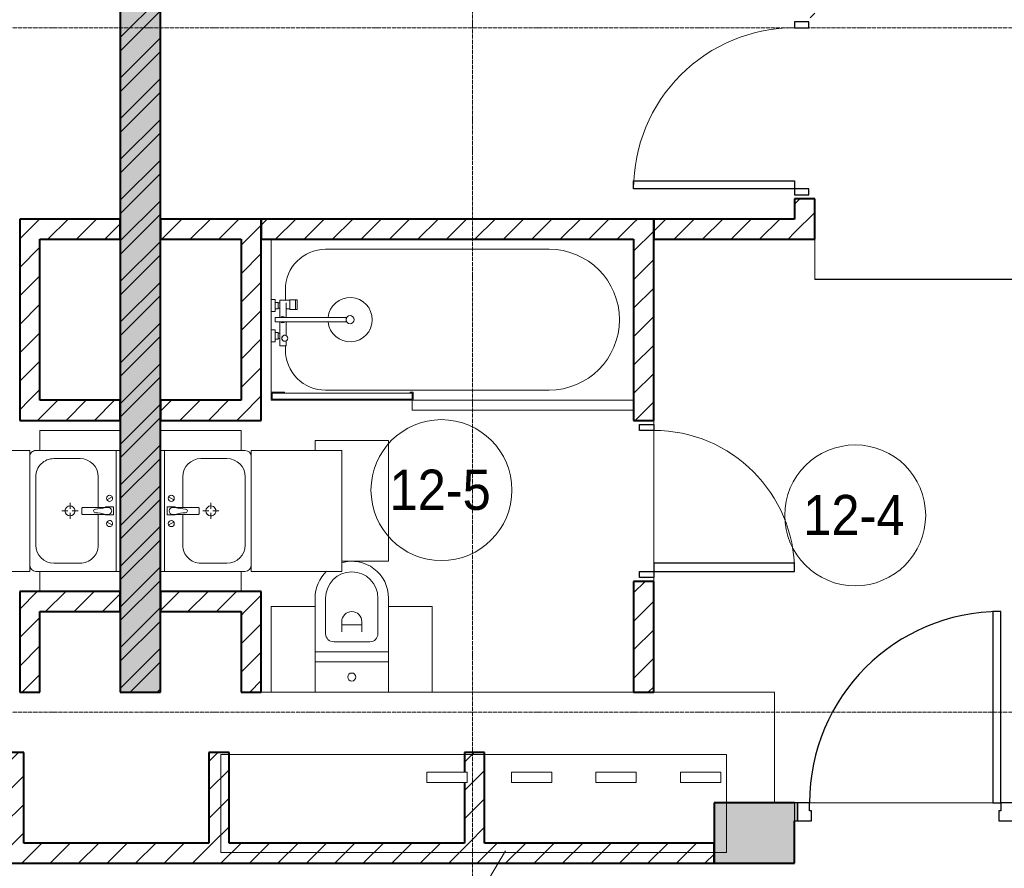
# Model space of a CAD drawing. Header units: millimetres. Extents: x 5617 to 143375, y 7718 to 186221.
# Tile 88 of 106: x 68956 to 73848, y 25525 to 29740. Entities that reach past the tile are written whole.
import ezdxf

# ---------------------------------------------------------------- set-up
doc = ezdxf.new("R2010")
doc.units = ezdxf.units.MM
doc.linetypes.add('ADSK_Линия сетки', pattern=[25, 20, -2.5, 0, -2.5])
doc.linetypes.add('Линия сетки', pattern=[25, 20, -2.5, 0, -2.5])
for name, color, linetype, lineweight in [('Двери', 7, 'Continuous', 18), ('Каркас_Импост', 7, 'Continuous', 30), ('Марки помещений', 7, 'Continuous', 20), ('Мебель', 7, 'Continuous', 18), ('Монтажный зазор', 7, 'Continuous', 30), ('Опуск', 7, 'Continuous', 18), ('Оси', 7, 'Continuous', 9), ('Панель', 7, 'Continuous', 30), ('Перекрытия', 7, 'Continuous', 18), ('Сантехнические приборы', 7, 'Continuous', 18), ('Стены', 7, 'Continuous', 18), ('Стены разрез', 7, 'Continuous', 40), ('Текстовые примечания', 7, 'Continuous', 9)]:
    doc.layers.add(name, color=color, linetype=linetype, lineweight=lineweight)
doc.layers.add('Линии', color=7, linetype='Continuous', lineweight=9, true_color=0x00a600)
doc.styles.add('Arial_3', font='arial.ttf', dxfattribs={"width": 0.9, "height": 200})
pattern_1 = [(45, (0, 0), (-70.71068, 70.71068), [])]

# ---------------------------------------------------------------- blocks, each defined once
blk = doc.blocks.new('MR_Тумба-Умывальник с зеркалом - Тумба-умывальник_600-2515846-МКСС_К4_L08_28_500_')
at = {"layer": 'Сантехнические приборы', "color": 253, "true_color": 0xaaaaaa}
for p, q in [((-300, -20), (300, -20)), ((-69.7, -39.8), (-55.6, -66.3)), ((20, -33.1), (-20, -33.1)), ((-20, -33.1), (-20, -73.1)), ((20, -73.1), (20, -33.1)), ((69.7, -39.8), (55.6, -66.3)), ((-20, -73.1), (-17, -73.1)), ((-17, -60), (-17, -73.1)), ((-17, -73.1), (-17, -187.9)), ((17, -73.1), (17, -60)), ((17, -187.9), (17, -73.1)), ((17, -73.1), (20, -73.1)), ((-17, -110), (-170, -110)), ((170, -110), (17, -110)), ((-14, -190.9), (14, -190.9)), ((-260, -200), (-260, -330)), ((0, -210), (0, -240)), ((260, -330), (260, -200)), ((-10, -250), (-40, -250)), ((0, -290), (0, -260)), ((40, -250), (10, -250)), ((-300, -400), (-300, -420)), ((-170, -420), (170, -420)), ((300, -420), (300, -400))]:
    blk.add_line(p, q, dxfattribs=at)
for centre, radius, start, end in [((-62.7, -53.1), 15, 360, 180), ((0, -60), 17, 360, 180), ((62.7, -53.1), 15, 360, 180), ((-62.7, -53.1), 15, 180, 360), ((-217.6, -129.9), 208.5, 1.5946, 15.8177), ((217.6, -129.9), 208.5, 164.1823, 178.4054), ((62.7, -53.1), 15, 180, 360), ((-170, -200), 90, 90, 180), ((0, -124.1), 9.19, 180, 360), ((170, -200), 90, 360, 90), ((-14, -187.9), 3, 180, 270), ((-14, -187.9), 3, 195, 255), ((14, -187.9), 3, 270, 0), ((14, -187.9), 3, 285, 345), ((0, -250), 25, 0, 180), ((0, -250), 25, 180, 0), ((-170, -330), 90, 180, 270), ((170, -330), 90, 270, 360), ((-270, -420), 30, 180, 270), ((270, -420), 30, 270, 360)]:
    blk.add_arc(centre, radius, start, end, dxfattribs=at)
blk = doc.blocks.new('MR_Зона обслуживания - MR_Зона обслуживания-2638731-МКСС_К4_L08_28_500_')
at = {"layer": 'Мебель', "lineweight": 9}
for p, q in [((300, 0), (-300, 0)), ((-300, 0), (-300, -450)), ((300, -450), (300, 0)), ((-300, -450), (300, -450))]:
    blk.add_line(p, q, dxfattribs=at)
blk = doc.blocks.new('MR_Зона обслуживания - MR_Зона обслуживания-V22-МКСС_К4_L08_28_500_')
at = {"layer": 'Мебель', "lineweight": 9}
for p, q in [((-50, 0), (-50, -400)), ((-50, -400), (50, -400))]:
    blk.add_line(p, q, dxfattribs=at)
blk = doc.blocks.new('MR_Зона обслуживания - MR_Зона обслуживания-2638732-МКСС_К4_L08_28_500_')
at = {"layer": 'Мебель', "lineweight": 9}
for p, q in [((-50, 0), (-50, -400)), ((50, -400), (50, 0)), ((-50, -400), (50, -400))]:
    blk.add_line(p, q, dxfattribs=at)
blk = doc.blocks.new('MR_Ванна - Санузел с ванной_1800x800-2638737-МКСС_К4_L08_28_500_')
at = {"layer": 'Сантехнические приборы', "color": 253, "true_color": 0xaaaaaa}
for p, q in [((210, 800.1), (195, 800.1)), ((195, 800.1), (195, 760)), ((200, 765), (200, 795.1)), ((200, 795.1), (210, 795.1)), ((200, 795.1), (200, 765)), ((895, 795.1), (200, 795.1)), ((210, 795.1), (210, 800.1)), ((210, 800), (885, 800)), ((900, 800), (885, 800)), ((885, 800), (885, 795.1)), ((885, 795.1), (895, 795.1)), ((895, 795.1), (895, 765)), ((895, 765), (895, 795.1)), ((900, 760), (900, 800)), ((630, 750), (-480, 750)), ((195, 760), (210, 760)), ((210, 765), (200, 765)), ((200, 765), (895, 765)), ((210, 760), (210, 765)), ((895, 765), (835, 765)), ((835, 765), (835, 760)), ((835, 760), (900, 760)), ((900, 760), (900, 509.8)), ((830, 529.1), (830, 550)), ((826.3, 529.1), (858, 529.1)), ((826.3, 505.7), (826.3, 529.1)), ((858, 529.1), (858, 411.3)), ((858, 493.3), (866, 493.3)), ((858, 466.4), (858, 493.3)), ((866, 496), (880, 496)), ((866, 464), (866, 496)), ((866, 493.3), (866, 466.4)), ((880, 509.8), (900, 509.8)), ((880, 450), (880, 509.8)), ((880, 496), (880, 464)), ((900, 509.8), (900, 450)), ((826.3, 411.3), (826.3, 478.7)), ((866, 466.4), (858, 466.4)), ((880, 464), (866, 464)), ((900, 450), (880, 450)), ((900, 450), (900, 360)), ((524.9, 411.3), (880, 411.3)), ((880, 411.3), (880, 388.7)), ((880, 388.7), (524.9, 388.7)), ((770.9, 301.9), (770.9, 348.9)), ((770.9, 348.9), (780, 348.9)), ((780, 301.9), (780, 348.9)), ((780, 348.9), (807.5, 348.9)), ((780, 348.9), (780, 301.9)), ((807.5, 348.9), (807.5, 301.9)), ((807.5, 303.8), (807.5, 346.6)), ((807.5, 346.6), (826.3, 346.6)), ((826.3, 316.7), (826.3, 388.7)), ((858, 388.7), (858, 316.7)), ((858, 316.7), (858, 343.6)), ((858, 343.6), (866, 343.6)), ((866, 314), (866, 346)), ((866, 346), (880, 346)), ((866, 343.6), (866, 316.7)), ((880, 300.2), (880, 360)), ((880, 360), (900, 360)), ((880, 346), (880, 314)), ((900, 360), (900, 300.2)), ((780, 301.9), (770.9, 301.9)), ((807.5, 301.9), (780, 301.9)), ((858, 303.8), (807.5, 303.8)), ((830, 250), (830, 303.8)), ((858, 316.7), (858, 303.8)), ((866, 316.7), (858, 316.7)), ((880, 314), (866, 314)), ((900, 300.2), (880, 300.2)), ((900, 300.2), (900, 0)), ((-480, 50), (630, 50))]:
    blk.add_line(p, q, dxfattribs=at)
for centre, radius, start, end in [((-480, 400), 350, 90, 270), ((630, 550), 200, 360, 90), ((508.5, 400), 110, 5.916, 354.084), ((832.8, 492.2), 15, 90, 270), ((832.8, 492.2), 15, 244.0483, 115.9517), ((832.8, 492.2), 15, 270, 90), ((508.5, 400), 20, 90, 270), ((508.5, 400), 20, 270, 90), ((508.5, 400), 20, 325.4667, 34.5333), ((843.9, 400), 15.5, 47.0093, 132.9907), ((843.9, 400), 15.5, 227.0093, 312.9907), ((630, 250), 200, 270, 360)]:
    blk.add_arc(centre, radius, start, end, dxfattribs=at)
blk = doc.blocks.new('MR_Зона обслуживания - MR_Зона обслуживания-V23-МКСС_К4_L08_28_500_')
at = {"layer": 'Мебель', "lineweight": 9}
for p, q in [((550, 50), (-550, 50)), ((550, 0.1), (550, 50)), ((-550, 0), (545.1, 0))]:
    blk.add_line(p, q, dxfattribs=at)
blk = doc.blocks.new('MR_Унитаз напольный - Санузел с ванной-V24-МКСС_К4_L08_28_500_')
at = {"layer": 'Сантехнические приборы', "color": 253, "true_color": 0xaaaaaa}
for p, q in [((-182.5, 0), (-182.5, 267.5)), ((-130, 267.5), (-130, 90)), ((130, 90), (130, 267.5)), ((182.5, 267.5), (182.5, 0)), ((-50, 150), (-50, 100)), ((50, 100), (50, 150)), ((-50, 135), (50, 135)), ((-90, 50), (90, 50)), ((182.5, 0), (-182.5, 0)), ((-182.5, -50), (-182.5, 0)), ((-182.5, 0), (182.5, 0)), ((182.5, 0), (182.5, -50)), ((-182.5, -50), (182.5, -50)), ((-182.5, -200), (-182.5, -50)), ((182.5, -50), (-182.5, -50)), ((182.5, -50), (182.5, -200)), ((182.5, -200), (-182.5, -200))]:
    blk.add_line(p, q, dxfattribs=at)
for centre, radius, start, end in [((0, 267.5), 182.5, 0, 105.9425), ((0, 267.5), 182.5, 133.2141, 180), ((0, 267.5), 130, 360, 180), ((0, 150), 50, 360, 180), ((-90, 90), 40, 180, 270), ((90, 90), 40, 270, 360), ((0, -125), 20, 360, 180), ((0, -125), 20, 180, 360)]:
    blk.add_arc(centre, radius, start, end, dxfattribs=at)
blk = doc.blocks.new('MR_Зона обслуживания - MR_Зона обслуживания-V25-МКСС_К4_L08_28_500_')
at = {"layer": 'Мебель', "lineweight": 9}
for p, q in [((182.5, 600), (-182.5, 600)), ((-182.5, 600), (-182.5, 550)), ((182.5, 0), (182.5, 600)), ((-50, 0), (182.5, 0))]:
    blk.add_line(p, q, dxfattribs=at)
blk = doc.blocks.new('MR_Зона обслуживания - MR_Зона обслуживания-V16-МКСС_К4_L08_28_500_')
at = {"layer": 'Мебель', "lineweight": 9}
for p, q in [((108.75, 425), (-108.75, 425)), ((108.75, 0), (108.75, 425)), ((-108.75, 0), (108.75, 0))]:
    blk.add_line(p, q, dxfattribs=at)
blk = doc.blocks.new('MR_Зона обслуживания - MR_Зона обслуживания-V26-МКСС_К4_L08_28_500_')
at = {"layer": 'Мебель', "lineweight": 9}
for p, q in [((108.75, 425), (-108.75, 425)), ((-108.75, 425), (-108.75, 0)), ((-108.75, 0), (108.75, 0))]:
    blk.add_line(p, q, dxfattribs=at)
blk = doc.blocks.new('MR_Тумба-Умывальник с зеркалом - Тумба-умывальник_600-2638743-МКСС_К4_L08_28_500_')
at = {"layer": 'Сантехнические приборы', "color": 253, "true_color": 0xaaaaaa}
for p, q in [((-300, 400), (-300, 420)), ((-170, 420), (170, 420)), ((300, 420), (300, 400)), ((-260, 200), (-260, 330)), ((260, 330), (260, 200)), ((-10, 250), (-40, 250)), ((0, 290), (0, 260)), ((40, 250), (10, 250)), ((0, 210), (0, 240)), ((-17, 73.1), (-17, 187.9)), ((-14, 190.9), (14, 190.9)), ((17, 187.9), (17, 73.1)), ((-17, 110), (-170, 110)), ((170, 110), (17, 110)), ((-69.7, 39.8), (-55.6, 66.3)), ((-20, 73.1), (-17, 73.1)), ((-20, 33.1), (-20, 73.1)), ((-17, 60), (-17, 73.1)), ((17, 73.1), (17, 60)), ((17, 73.1), (20, 73.1)), ((20, 73.1), (20, 33.1)), ((69.7, 39.8), (55.6, 66.3)), ((-300, 20), (300, 20)), ((20, 33.1), (-20, 33.1))]:
    blk.add_line(p, q, dxfattribs=at)
for centre, radius, start, end in [((-270, 420), 30, 90, 180), ((270, 420), 30, 0, 90), ((-170, 330), 90, 90, 180), ((170, 330), 90, 0, 90), ((0, 250), 25, 360, 180), ((0, 250), 25, 180, 360), ((-170, 200), 90, 180, 270), ((170, 200), 90, 270, 0), ((-14, 187.9), 3, 90, 180), ((-14, 187.9), 3, 105, 165), ((14, 187.9), 3, 0, 90), ((14, 187.9), 3, 15, 75), ((-217.6, 129.9), 208.5, 344.1823, 358.4054), ((0, 124.1), 9.19, 0, 180), ((217.6, 129.9), 208.5, 181.5946, 195.8177), ((-62.7, 53.1), 15, 0, 180), ((-62.7, 53.1), 15, 180, 0), ((0, 60), 17, 180, 0), ((62.7, 53.1), 15, 0, 180), ((62.7, 53.1), 15, 180, 0)]:
    blk.add_arc(centre, radius, start, end, dxfattribs=at)
blk = doc.blocks.new('MR_Зона обслуживания - MR_Зона обслуживания-2638746-МКСС_К4_L08_28_500_')
at = {"layer": 'Мебель', "lineweight": 9}
for p, q in [((300, 450), (-300, 450)), ((-300, 450), (-300, 0)), ((300, 0), (300, 450)), ((-300, 0), (300, 0))]:
    blk.add_line(p, q, dxfattribs=at)
blk = doc.blocks.new('MR_Зона обслуживания - MR_Зона обслуживания-V27-МКСС_К4_L08_28_500_')
at = {"layer": 'Мебель', "lineweight": 9}
for p, q in [((50, 400), (-50, 400)), ((-50, 400), (-50, 0))]:
    blk.add_line(p, q, dxfattribs=at)
blk = doc.blocks.new('MR_Зона обслуживания - MR_Зона обслуживания-V28-МКСС_К4_L08_28_500_')
at = {"layer": 'Мебель', "lineweight": 9}
for p, q in [((50, 400), (-50, 400)), ((-50, 400), (-50, 0)), ((50, 0), (50, 400))]:
    blk.add_line(p, q, dxfattribs=at)
blk = doc.blocks.new('A_DOR_Door - Вн_3_Одинарная_800x2100-2909240-МКСС_К4_L08_28_500_')
at = {"layer": 'Двери', "color": 253, "lineweight": 30, "true_color": 0xaaaaaa}
for p, q in [((-380, 20), (-350, 20)), ((-380, -50), (-380, 20)), ((-350, 20), (-350, -50)), ((350, -50), (350, 20)), ((350, 20), (380, 20)), ((380, 20), (380, -50)), ((-350, -50), (-380, -50)), ((-350, -50), (-350, -750)), ((-310, -50), (-350, -50)), ((-350, -50), (-350, -750)), ((-310, -750), (-310, -50)), ((380, -50), (350, -50)), ((-350, -750), (-310, -750))]:
    blk.add_line(p, q, dxfattribs=at)
at = {"layer": 'Двери', "color": 254, "lineweight": 9, "true_color": 0xd4d4d4}
blk.add_arc((-350, -50), 700, 270, 0, dxfattribs=at)
blk = doc.blocks.new('A_DOR_Door - Вн_3_Одинарная_900x2100-3250834-МКСС_К4_L08_28_500_')
at = {"layer": 'Двери', "color": 253, "lineweight": 30, "true_color": 0xaaaaaa}
for p, q in [((-400, 50), (-400, 850)), ((-400, 850), (-360, 850)), ((-400, 50), (-400, 850)), ((-360, 850), (-360, 50)), ((-430, 50), (-430, -20)), ((-400, 50), (-430, 50)), ((-360, 50), (-400, 50)), ((-400, -20), (-400, 50)), ((430, 50), (400, 50)), ((400, 50), (400, -20)), ((430, -20), (430, 50)), ((-430, -20), (-400, -20)), ((400, -20), (430, -20))]:
    blk.add_line(p, q, dxfattribs=at)
at = {"layer": 'Двери', "color": 254, "lineweight": 9, "true_color": 0xd4d4d4}
blk.add_arc((-400, 50), 800, 360, 90, dxfattribs=at)
blk = doc.blocks.new('101_Дверь_Однопольная - _НЧ_Мет_900х2100_Квартира_Л-3835145-МКСС_К4_L08_28_500_')
at = {"layer": 'Каркас_Импост', "color": 253, "true_color": 0xaaaaaa}
for p, q in [((-475, 150), (-535, 150)), ((-535, 150), (-535, 60)), ((-475, 110), (-475, 150)), ((535, 150), (475, 150)), ((475, 150), (475, 110)), ((535, 60), (535, 150)), ((-465, 110), (-475, 110)), ((-465, 60), (-465, 110)), ((475, 110), (465, 110)), ((465, 110), (465, 60)), ((-535, 60), (-465, 60)), ((465, 60), (535, 60))]:
    blk.add_line(p, q, dxfattribs=at)
at = {"layer": 'Монтажный зазор', "color": 253, "true_color": 0xaaaaaa}
for p, q in [((-535, 150), (-550, 150)), ((-550, 150), (-550, 60)), ((-535, 60), (-535, 150)), ((550, 150), (535, 150)), ((535, 150), (535, 60)), ((550, 60), (550, 150)), ((-550, 60), (-535, 60)), ((535, 60), (550, 60))]:
    blk.add_line(p, q, dxfattribs=at)
at = {"layer": 'Панель', "color": 253, "true_color": 0xaaaaaa}
for p, q in [((475, 1100), (435, 1100)), ((435, 1100), (435, 150)), ((475, 150), (475, 1100)), ((435, 150), (475, 150))]:
    blk.add_line(p, q, dxfattribs=at)
blk.add_arc((475, 150), 950, 90, 180, dxfattribs=at)
blk = doc.blocks.new('135_SLK_K4_AR_rvt-1-МКСС_К4_L08_28_500_')
at = {"layer": 'Стены разрез', "lineweight": 9, "true_color": 0xaaaaaa}
h = blk.add_hatch(dxfattribs=at)
h.set_pattern_fill('FP_1', color=253, style=0, pattern_type=2)
h.set_pattern_definition([(50, (0, 0), (218.62117, -19.1268), [22.86, -251.46]), (355, (0, 0), (-42.29187, 229.2684), [18.288, -201.168]), (100.451, (18.22, -1.6), (176.33107, 210.13963), [19.428, -213.708]), (46.184, (0, 60.96), (325.29495, -50.45164), [34.29, -377.19]), (96.636, (27.1, 56.76), (284.883, 296.91266), [29.142, -320.562]), (351.184, (0, 60.96), (284.8858, 296.9107), [27.432, -301.752]), (21, (30.48, 45.72), (181.93753, -122.71832), [22.86, -251.46]), (326, (30.48, 45.72), (74.16223, 221.0262), [18.288, -201.168]), (71.451, (45.64, 35.5), (256.10035, 98.30526), [19.428, -213.708]), (37.5, (0, 0), (3.70639, 101.465895), [3.353, -195.377, 3.353, -200.863, -201.93]), (37.5, (0, 0), (3.70639, 101.465895), [-402.946, 3.353, -198.577]), (7.5, (0, 0), (80.18358, 120.21653), [3.353, -113.081, 3.353, -190.805, -76.962]), (7.5, (0, 0), (80.18358, 120.21653), [-310.591, 3.353, -73.609]), (327.5, (-67.97, 0), (162.708646, -6.87497), [3.353, -72.847, 3.353, -234.391, -315.468]), (327.5, (-67.97, 0), (162.708646, -6.87497), [-313.944, 3.353, -312.115]), (317.5, (-98.45, 0), (177.75468, 30.51183), [3.353, -95.707, 3.353, -154.534, -224.028]), (317.5, (-98.45, 0), (177.75468, 30.51183), [-256.946, 3.353, -220.675])])
h.paths.add_polyline_path([(127800, 26400), (128000, 26400), (128000, 32900), (127800, 32900), (127800, 26543.2)])
h = blk.add_hatch(dxfattribs=at)
h.set_pattern_fill('FP_2', color=253, style=0, pattern_type=2)
h.set_pattern_definition([(45, (0, 0), (-101.02788, 101.02788), []), (45, (67.35, 0), (-101.02788, 101.02788), [])])
h.paths.add_polyline_path([(127800, 26400), (128000, 26400), (128000, 32900), (127800, 32900), (127800, 26543.2)])
h = blk.add_hatch(dxfattribs=at)
h.set_pattern_fill('FP_3', color=253, style=0, pattern_type=2)
h.set_pattern_definition(pattern_1)
h.paths.add_polyline_path([(131250, 28650), (131250, 28850), (131150, 28850), (131150, 28650)])
h.paths.add_polyline_path([(131150, 29750), (131250, 29750), (131250, 32900), (131150, 32900), (131150, 31326.8)])
h = blk.add_hatch(dxfattribs=at)
h.set_pattern_fill('FP_3', color=253, style=0, pattern_type=2)
h.set_pattern_definition(pattern_1)
h.paths.add_polyline_path([(127400, 27850), (127400, 28750), (127300, 28750), (127300, 27850), (127309.8, 27850)])
h = blk.add_hatch(dxfattribs=at)
h.set_pattern_fill('FP_3', color=253, style=0, pattern_type=2)
h.set_pattern_definition(pattern_1)
h.paths.add_polyline_path([(127800, 28650), (127800, 28750), (127400, 28750), (127400, 28650), (127705.8, 28650)])
h = blk.add_hatch(dxfattribs=at)
h.set_pattern_fill('FP_3', color=253, style=0, pattern_type=2)
h.set_pattern_definition(pattern_1)
h.paths.add_polyline_path([(128500, 28650), (128500, 28750), (128000, 28750), (128000, 28650), (128497.8, 28650)])
h = blk.add_hatch(dxfattribs=at)
h.set_pattern_fill('FP_3', color=253, style=0, pattern_type=2)
h.set_pattern_definition(pattern_1)
h.paths.add_polyline_path([(130350, 28650), (130350, 28750), (128500, 28750), (128500, 28650), (130081.8, 28650)])
h = blk.add_hatch(dxfattribs=at)
h.set_pattern_fill('FP_3', color=253, style=0, pattern_type=2)
h.set_pattern_definition(pattern_1)
h.paths.add_polyline_path([(130450, 26400), (130450, 26950), (130350, 26950), (130350, 26400)])
h.paths.add_polyline_path([(130450, 27750), (130450, 28750), (130350, 28750), (130350, 27750)])
h = blk.add_hatch(dxfattribs=at)
h.set_pattern_fill('FP_3', color=253, style=0, pattern_type=2)
h.set_pattern_definition(pattern_1)
h.paths.add_polyline_path([(130450, 28650), (131150, 28650), (131150, 28750), (130450, 28750)])
h = blk.add_hatch(dxfattribs=at)
h.set_pattern_fill('FP_3', color=253, style=0, pattern_type=2)
h.set_pattern_definition(pattern_1)
h.paths.add_polyline_path([(128400, 27750), (128500, 27750), (128500, 28650), (128400, 28650), (128400, 27850)])
h = blk.add_hatch(dxfattribs=at)
h.set_pattern_fill('FP_3', color=253, style=0, pattern_type=2)
h.set_pattern_definition(pattern_1)
h.paths.add_polyline_path([(127800, 27750), (127800, 27850), (127300, 27850), (127300, 27750), (127705.8, 27750)])
h = blk.add_hatch(dxfattribs=at)
h.set_pattern_fill('FP_3', color=253, style=0, pattern_type=2)
h.set_pattern_definition(pattern_1)
h.paths.add_polyline_path([(128400, 27750), (128400, 27850), (128000, 27850), (128000, 27750)])
h = blk.add_hatch(dxfattribs=at)
h.set_pattern_fill('FP_3', color=253, style=0, pattern_type=2)
h.set_pattern_definition(pattern_1)
h.paths.add_polyline_path([(127800, 26800), (127800, 26900), (127300, 26900), (127300, 26800), (127705.8, 26800)])
h = blk.add_hatch(dxfattribs=at)
h.set_pattern_fill('FP_3', color=253, style=0, pattern_type=2)
h.set_pattern_definition(pattern_1)
h.paths.add_polyline_path([(128500, 26800), (128500, 26900), (128000, 26900), (128000, 26800), (128497.8, 26800)])
h = blk.add_hatch(dxfattribs=at)
h.set_pattern_fill('FP_3', color=253, style=0, pattern_type=2)
h.set_pattern_definition(pattern_1)
h.paths.add_polyline_path([(127300, 26400), (127400, 26400), (127400, 26800), (127300, 26800), (127300, 26543.2)])
h = blk.add_hatch(dxfattribs=at)
h.set_pattern_fill('FP_3', color=253, style=0, pattern_type=2)
h.set_pattern_definition(pattern_1)
h.paths.add_polyline_path([(128500, 26400), (128500, 26800), (128400, 26800), (128400, 26400), (128497.8, 26400)])
h = blk.add_hatch(dxfattribs=at)
h.set_pattern_fill('FP_3', color=253, style=0, pattern_type=2)
h.set_pattern_definition(pattern_1)
h.paths.add_polyline_path([(127320, 25650), (127320, 26100), (127220, 26100), (127220, 25650)])
h = blk.add_hatch(dxfattribs=at)
h.set_pattern_fill('FP_3', color=253, style=0, pattern_type=2)
h.set_pattern_definition(pattern_1)
h.paths.add_polyline_path([(128340, 25650), (128340, 26100), (128240, 26100), (128240, 25650)])
h = blk.add_hatch(dxfattribs=at)
h.set_pattern_fill('FP_3', color=253, style=0, pattern_type=2)
h.set_pattern_definition(pattern_1)
h.paths.add_polyline_path([(129610, 25650), (129610, 26100), (129510, 26100), (129510, 26001.7), (129523.2, 26001.7), (129523.2, 25951.7), (129510, 25951.7), (129510, 25650), (129523.2, 25650)])
at = {"layer": 'Стены разрез', "lineweight": 18, "true_color": 0xcbcbcb}
h = blk.add_hatch(color=9, dxfattribs=at)
h.paths.add_polyline_path([(132457.8, 25550), (132650, 25550), (132650, 25850), (132249.3, 25850), (132249.3, 25550)])
h.paths.add_polyline_path([(131149.3, 25550), (131149.3, 25850), (130750, 25850), (130750, 25550), (130873.8, 25550)])
at = {"layer": 'Стены разрез', "lineweight": 9, "true_color": 0xaaaaaa}
h = blk.add_hatch(dxfattribs=at)
h.set_pattern_fill('FP_3', color=253, style=0, pattern_type=2)
h.set_pattern_definition(pattern_1)
h.paths.add_polyline_path([(130750, 25550), (130750, 25650), (125550, 25650), (125550, 25550), (129289.8, 25550)])
at = {"layer": 'Перекрытия', "color": 253, "true_color": 0xaaaaaa}
for p, q in [((130450, 27750), (130450, 27730)), ((130450, 27730), (130450, 27750)), ((130450, 27700), (130450, 27040)), ((130450, 27040), (130450, 27700)), ((130450, 26970), (130450, 26950)), ((130450, 26950), (130450, 26970)), ((128500, 26400), (128550, 26400)), ((129350, 26400), (130350, 26400)), ((130450, 26400), (131050, 26400)), ((131050, 26400), (131050, 25850)), ((131224.3, 25850), (132134.3, 25850)), ((132134.3, 25850), (131224.3, 25850))]:
    blk.add_line(p, q, dxfattribs=at)
at = {"layer": 'Стены', "color": 253, "true_color": 0xaaaaaa}
for p, q in [((131250.8, 28700), (131250, 28700)), ((131250.8, 28700), (131250.8, 28450.4)), ((131250, 28450.4), (131250, 28650)), ((131250, 28450.4), (131250, 28449.6)), ((132350, 28449.6), (131250, 28449.6)), ((131250.8, 28450.4), (132350, 28450.4))]:
    blk.add_line(p, q, dxfattribs=at)
at = {"layer": 'Стены разрез', "color": 253, "true_color": 0xaaaaaa}
for p, q in [((127800, 32900), (127800, 26400)), ((128000, 26400), (128000, 32900)), ((131250, 28850), (131150, 28850)), ((131150, 28850), (131150, 28750)), ((131250, 28650), (131250, 28850)), ((127400, 28750), (127300, 28750)), ((127300, 28750), (127300, 27850)), ((127800, 28750), (127400, 28750)), ((127800, 28650), (127800, 28750)), ((128500, 28750), (128000, 28750)), ((128000, 28750), (128000, 28650)), ((128500, 28650), (128500, 28750)), ((130350, 28750), (128500, 28750)), ((128500, 28750), (128500, 28650)), ((130450, 28750), (130350, 28750)), ((130450, 27750), (130450, 28750)), ((131150, 28750), (130450, 28750)), ((130450, 28750), (130450, 28650)), ((127400, 27850), (127400, 28650)), ((127400, 28650), (127800, 28650)), ((128000, 28650), (128400, 28650)), ((128400, 28650), (128400, 27850)), ((128500, 27750), (128500, 28650)), ((128500, 28650), (130350, 28650)), ((130350, 28650), (130350, 27750)), ((130450, 28650), (131150, 28650)), ((131150, 28650), (131250, 28650)), ((127300, 27850), (127300, 27750)), ((127800, 27850), (127400, 27850)), ((127800, 27750), (127800, 27850)), ((128400, 27850), (128000, 27850)), ((128000, 27850), (128000, 27750)), ((127300, 27750), (127800, 27750)), ((128000, 27750), (128400, 27750)), ((128400, 27750), (128500, 27750)), ((130350, 27750), (130450, 27750)), ((130450, 26950), (130350, 26950)), ((130350, 26950), (130350, 26400)), ((130450, 26400), (130450, 26950)), ((127800, 26900), (127300, 26900)), ((127300, 26900), (127300, 26800)), ((127800, 26800), (127800, 26900)), ((128500, 26900), (128000, 26900)), ((128000, 26900), (128000, 26800)), ((128500, 26800), (128500, 26900)), ((127300, 26800), (127300, 26400)), ((127400, 26800), (127800, 26800)), ((127400, 26400), (127400, 26800)), ((128000, 26800), (128400, 26800)), ((128400, 26800), (128400, 26400)), ((128500, 26400), (128500, 26800)), ((127300, 26400), (127400, 26400)), ((127800, 26400), (128000, 26400)), ((128400, 26400), (128500, 26400)), ((130350, 26400), (130450, 26400)), ((127320, 26100), (127220, 26100)), ((127320, 25650), (127320, 26100)), ((128340, 26100), (128240, 26100)), ((128240, 26100), (128240, 25650)), ((128340, 25650), (128340, 26100)), ((129610, 26100), (129510, 26100)), ((129510, 26100), (129510, 26001.7)), ((129610, 25650), (129610, 26100)), ((129510, 25951.7), (129510, 25650)), ((131149.3, 25850), (130750, 25850)), ((130750, 25850), (130750, 25550)), ((131149.3, 25550), (131149.3, 25760)), ((128240, 25650), (127320, 25650)), ((129510, 25650), (128340, 25650)), ((130750, 25650), (129610, 25650)), ((130750, 25550), (130750, 25650)), ((125550, 25550), (130750, 25550)), ((130750, 25550), (131149.3, 25550))]:
    blk.add_line(p, q, dxfattribs=at)
at = {"layer": 'Двери', "color": 253, "lineweight": 18, "true_color": 0xaaaaaa, "rotation": 90}
for name, p in [('A_DOR_Door - Вн_3_Одинарная_900x2100-3250834-МКСС_К4_L08_28_500_', (131200, 29300)), ('A_DOR_Door - Вн_3_Одинарная_800x2100-2909240-МКСС_К4_L08_28_500_', (130400, 27350))]:
    blk.add_blockref(name, p, dxfattribs=at)
at = {"layer": 'Двери', "color": 253, "lineweight": 18, "true_color": 0xaaaaaa}
blk.add_blockref('101_Дверь_Однопольная - _НЧ_Мет_900х2100_Квартира_Л-3835145-МКСС_К4_L08_28_500_', (131699.3, 25700), dxfattribs=at)
at = {"layer": 'Мебель', "color": 253, "lineweight": 18, "true_color": 0xaaaaaa}
for name, p, rotation in [('MR_Зона обслуживания - MR_Зона обслуживания-V23-МКСС_К4_L08_28_500_', (129800, 27850), 180), ('MR_Зона обслуживания - MR_Зона обслуживания-2638732-МКСС_К4_L08_28_500_', (127800, 27650), 269.9999999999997), ('MR_Зона обслуживания - MR_Зона обслуживания-V28-МКСС_К4_L08_28_500_', (128000, 27650), 270.0000000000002), ('MR_Зона обслуживания - MR_Зона обслуживания-2638731-МКСС_К4_L08_28_500_', (127350, 27300), 269.9999999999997), ('MR_Зона обслуживания - MR_Зона обслуживания-2638746-МКСС_К4_L08_28_500_', (128450, 27300), 270.0000000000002), ('MR_Зона обслуживания - MR_Зона обслуживания-V22-МКСС_К4_L08_28_500_', (127800, 26950), 269.9999999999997), ('MR_Зона обслуживания - MR_Зона обслуживания-V27-МКСС_К4_L08_28_500_', (128000, 26950), 270.0000000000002)]:
    blk.add_blockref(name, p, dxfattribs=dict(at, rotation=rotation))
for name, p in [('MR_Зона обслуживания - MR_Зона обслуживания-V25-МКСС_К4_L08_28_500_', (128950, 27050)), ('MR_Зона обслуживания - MR_Зона обслуживания-V26-МКСС_К4_L08_28_500_', (128658.8, 26400)), ('MR_Зона обслуживания - MR_Зона обслуживания-V16-МКСС_К4_L08_28_500_', (129241.3, 26400))]:
    blk.add_blockref(name, p, dxfattribs=at)
at = {"layer": 'Сантехнические приборы', "color": 253, "lineweight": 18, "true_color": 0xaaaaaa}
for name, p, rotation in [('MR_Ванна - Санузел с ванной_1800x800-2638737-МКСС_К4_L08_28_500_', (129450, 28650), 180), ('MR_Тумба-Умывальник с зеркалом - Тумба-умывальник_600-2515846-МКСС_К4_L08_28_500_', (127800, 27300), 269.9999999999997), ('MR_Тумба-Умывальник с зеркалом - Тумба-умывальник_600-2638743-МКСС_К4_L08_28_500_', (128000, 27300), 270.0000000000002)]:
    blk.add_blockref(name, p, dxfattribs=dict(at, rotation=rotation))
blk.add_blockref('MR_Унитаз напольный - Санузел с ванной-V24-МКСС_К4_L08_28_500_', (128950, 26600), dxfattribs=at)
blk = doc.blocks.new('050_Марка_Помещение - Номер-620969-МКСС_К4_L08_28_500_')
at = {"layer": 'Марки помещений'}
blk.add_circle((0, 0), 3.5, dxfattribs=at)

msp = doc.modelspace()

# ---------------------------------------------------------------- linework, layer by layer
at = {"layer": 'Линии', "color": 0, "lineweight": 18}
for p, q in [((69954.8, 26090.1), (72468, 26090.1)), ((69954.8, 25603.8), (69954.8, 26090.1)), ((72468, 26090.1), (72468, 25603.8)), ((72468, 25603.8), (69954.8, 25603.8))]:
    msp.add_line(p, q, dxfattribs=at)
at = {"layer": 'Опуск'}
for p, q in [((70979.4, 26001.7), (71179.4, 26001.7)), ((70979.4, 25951.7), (70979.4, 26001.7)), ((71179.4, 26001.7), (71179.4, 25951.7)), ((71399.4, 26001.7), (71599.4, 26001.7)), ((71399.4, 25951.7), (71399.4, 26001.7)), ((71599.4, 26001.7), (71599.4, 25951.7)), ((71819.4, 26001.7), (72019.4, 26001.7)), ((71819.4, 25951.7), (71819.4, 26001.7)), ((72019.4, 26001.7), (72019.4, 25951.7)), ((72239.4, 26001.7), (72439.4, 26001.7)), ((72239.4, 25951.7), (72239.4, 26001.7)), ((72439.4, 26001.7), (72439.4, 25951.7)), ((71179.4, 25951.7), (70979.4, 25951.7)), ((71599.4, 25951.7), (71399.4, 25951.7)), ((72019.4, 25951.7), (71819.4, 25951.7)), ((72439.4, 25951.7), (72239.4, 25951.7))]:
    msp.add_line(p, q, dxfattribs=at)
at = {"layer": 'Оси', "linetype": 'Линия сетки'}
msp.add_line((71206.2, 12025.7), (71206.2, 33150), dxfattribs=at)
at = {"layer": 'Оси', "linetype": 'ADSK_Линия сетки'}
for p, q in [((78406.2, 29700), (26144.7, 29700)), ((78406.2, 26300), (26144.7, 26300))]:
    msp.add_line(p, q, dxfattribs=at)
at = {"layer": 'Текстовые примечания'}
msp.add_line((71370, 25611.4), (70981.5, 24958.4), dxfattribs=at)

# ---------------------------------------------------------------- block references
at = {"lineweight": 5}
msp.add_blockref('135_SLK_K4_AR_rvt-1-МКСС_К4_L08_28_500_', (-58343.8, 0), dxfattribs=at)
at = {"layer": 'Марки помещений', "xscale": 99.99999999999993, "yscale": 99.99999999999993, "zscale": 99.99999999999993}
for p in [(71051.6, 27403.5), (73107.4, 27278)]:
    msp.add_blockref('050_Марка_Помещение - Номер-620969-МКСС_К4_L08_28_500_', p, dxfattribs=at)

# ---------------------------------------------------------------- texts
at = {"layer": 'Марки помещений', "lineweight": 9, "char_height": 200, "width": 620.506, "attachment_point": 1, "style": 'Arial_3'}
for s, insert in [('12-5', (70793.6, 27505.2)), ('12-4', (72849.3, 27379.7))]:
    msp.add_mtext(s, dxfattribs=dict(at, insert=insert))

doc.saveas('drawing.dxf')
